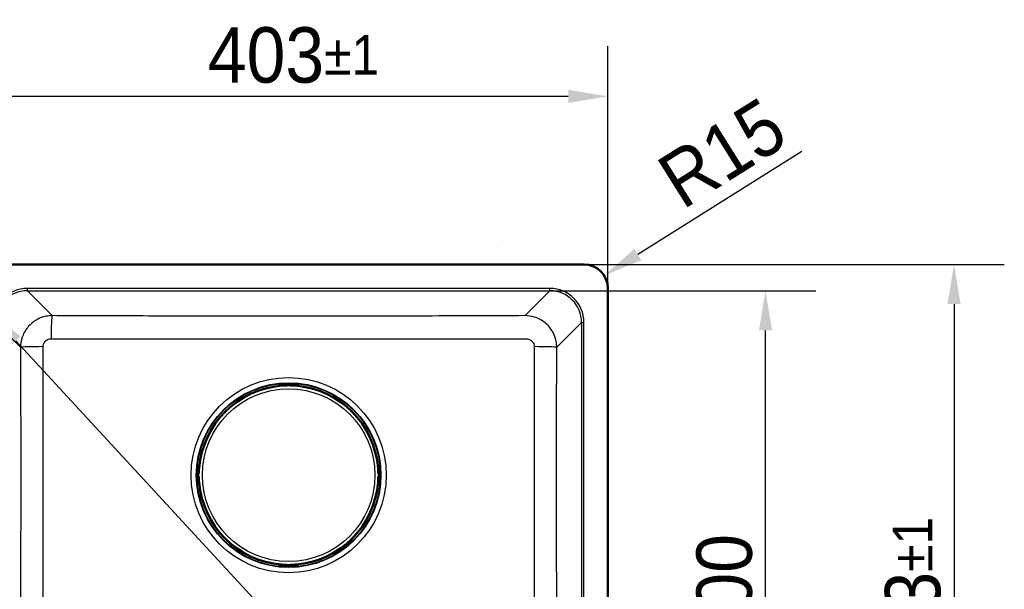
# Model space of a CAD drawing. Header units: millimetres. Extents: x 100 to 2000, y 93 to 2870.
# Tile 4 of 4: x 430 to 1052, y 1774 to 2133. Entities that reach past the tile are written whole.
import ezdxf

# ---------------------------------------------------------------- set-up
doc = ezdxf.new("R2010")
doc.units = ezdxf.units.MM
doc.header["$LTSCALE"] = 10
for name, color, linetype, lineweight in [('Dimensions(ISO)', 7, 'Continuous', 25), ('Visible Edges(ISO)', 7, 'Continuous', 50), ('Visible Tangent Edges(ISO)', 7, 'Continuous', 25)]:
    doc.layers.add(name, color=color, linetype=linetype, lineweight=lineweight)
doc.styles.add('Text_3.5mm', font='arial.ttf', dxfattribs={"width": 0.9})
doc.dimstyles.new('KS-STANDARD', dxfattribs={"dimscale": 10, "dimtxt": 3.5, "dimasz": 2.5, "dimexe": 3.175, "dimexo": 0, "dimgap": 0.8, "dimtad": 1, "dimdec": 1, "dimrnd": 1e-08, "dimtxsty": 'Text_3.5mm', "dimcen": 0.09, "dimdle": 10, "dimclrd": 7, "dimclre": 7, "dimclrt": 7, "dimadec": 0, "dimazin": 2, "dimtfac": 0.714286, "dimtdec": 4, "dimtmove": 0, "dimatfit": 3, "dimfxl": 0, "dimtolj": 1, "dimlwd": 25, "dimlwe": 25, "dimarcsym": 0})

# ---------------------------------------------------------------- blocks, each defined once
blk = doc.blocks.new('*D6')
at = {"layer": 'Defpoints', "color": 0, "linetype": 'Continuous'}
for p in [(786.3, 1979.05), (786.3, 1546.05), (1019.81, 1546.05)]:
    blk.add_point(p, dxfattribs=at)
at = {"layer": 'Dimensions(ISO)', "color": 7, "linetype": 'Continuous', "lineweight": 25}
for p, q in [((786.3, 1979.05), (1051.56, 1979.05)), ((1019.81, 1954.05), (1019.81, 1571.05)), ((786.3, 1546.05), (1051.56, 1546.05))]:
    blk.add_line(p, q, dxfattribs=at)
at = {"layer": 'Dimensions(ISO)', "color": 7, "linetype": 'Continuous'}
for points in [[(1015.65, 1954.05), (1023.98, 1954.05), (1019.81, 1979.05)], [(1015.65, 1571.05), (1023.98, 1571.05), (1019.81, 1546.05)]]:
    blk.add_solid(points, dxfattribs=at)
at = {"layer": 'Dimensions(ISO)', "color": 7, "linetype": 'Continuous', "lineweight": 25, "insert": (993.93, 1711.73), "char_height": 35, "attachment_point": 4, "rotation": 90, "style": 'Text_3.5mm'}
blk.add_mtext('\\A1;433{\\H25.000001;±1}', dxfattribs=at)
blk = doc.blocks.new('*D7')
at = {"layer": 'Defpoints', "color": 0, "linetype": 'Continuous'}
for p in [(398.3, 2085.11), (398.3, 1964.05), (801.3, 1964.05)]:
    blk.add_point(p, dxfattribs=at)
at = {"layer": 'Dimensions(ISO)', "color": 7, "linetype": 'Continuous', "lineweight": 25}
for p, q in [((398.3, 1964.05), (398.3, 2116.86)), ((801.3, 1964.05), (801.3, 2116.86)), ((776.3, 2085.11), (423.3, 2085.11))]:
    blk.add_line(p, q, dxfattribs=at)
at = {"layer": 'Dimensions(ISO)', "color": 7, "linetype": 'Continuous'}
for points in [[(423.3, 2089.27), (423.3, 2080.94), (398.3, 2085.11)], [(776.3, 2089.27), (776.3, 2080.94), (801.3, 2085.11)]]:
    blk.add_solid(points, dxfattribs=at)
at = {"layer": 'Dimensions(ISO)', "color": 7, "linetype": 'Continuous', "lineweight": 25, "insert": (548.79, 2110.99), "char_height": 35, "attachment_point": 4, "style": 'Text_3.5mm'}
blk.add_mtext('\\A1;403{\\H25.000001;±1}', dxfattribs=at)
blk = doc.blocks.new('*D8')
at = {"layer": 'Defpoints', "color": 0, "linetype": 'Continuous'}
for p in [(764.76, 1962.43), (900.82, 1962.43), (764.76, 1562.67)]:
    blk.add_point(p, dxfattribs=at)
at = {"layer": 'Dimensions(ISO)', "color": 7, "linetype": 'Continuous', "lineweight": 25}
for p, q in [((764.76, 1962.43), (932.57, 1962.43)), ((900.82, 1587.67), (900.82, 1937.43)), ((764.76, 1562.67), (932.57, 1562.67))]:
    blk.add_line(p, q, dxfattribs=at)
at = {"layer": 'Dimensions(ISO)', "color": 7, "linetype": 'Continuous'}
for points in [[(896.65, 1937.43), (904.98, 1937.43), (900.82, 1962.43)], [(896.65, 1587.67), (904.98, 1587.67), (900.82, 1562.67)]]:
    blk.add_solid(points, dxfattribs=at)
at = {"layer": 'Dimensions(ISO)', "color": 7, "linetype": 'Continuous', "lineweight": 25, "insert": (874.95, 1719.57), "char_height": 35, "attachment_point": 4, "rotation": 90, "style": 'Text_3.5mm'}
blk.add_mtext('\\A1;\\fArial Narrow|b0|i0;{\\H26.6000;~}\\fArial|b0|i0;400', dxfattribs=at)
blk = doc.blocks.new('*D10')
at = {"layer": 'Defpoints', "color": 0, "linetype": 'Continuous'}
for p in [(419.69, 1957.66), (410.66, 1949.32), (779.91, 1567.43)]:
    blk.add_point(p, dxfattribs=at)
at = {"layer": 'Dimensions(ISO)', "color": 7, "linetype": 'Continuous', "lineweight": 25}
for p, q in [((419.69, 1957.66), (387.33, 1927.79)), ((753.93, 1577.47), (427.62, 1930.95)), ((779.91, 1567.43), (747.56, 1537.57))]:
    blk.add_line(p, q, dxfattribs=at)
at = {"layer": 'Dimensions(ISO)', "color": 7, "linetype": 'Continuous'}
for points in [[(430.68, 1933.78), (424.56, 1928.13), (410.66, 1949.32)], [(756.99, 1580.3), (750.87, 1574.64), (770.89, 1559.1)]]:
    blk.add_solid(points, dxfattribs=at)
at = {"layer": 'Dimensions(ISO)', "color": 7, "linetype": 'Continuous', "lineweight": 25, "insert": (617.98, 1762.9), "char_height": 35, "attachment_point": 4, "rotation": 312.71074, "style": 'Text_3.5mm'}
blk.add_mtext('\\A1;\\fArial Narrow|b0|i0;{\\H26.6000;~}\\fArial|b0|i0;531', dxfattribs=at)
blk = doc.blocks.new('*D12')
at = {"layer": 'Defpoints', "color": 0, "linetype": 'Continuous'}
for p in [(799.01, 1972.02), (786.3, 1964.05)]:
    blk.add_point(p, dxfattribs=at)
at = {"layer": 'Dimensions(ISO)', "color": 7, "linetype": 'Continuous', "lineweight": 25}
blk.add_line((923.81, 2050.33), (820.18, 1985.31), dxfattribs=at)
at = {"layer": 'Dimensions(ISO)', "color": 7, "linetype": 'Continuous'}
blk.add_solid([(817.97, 1988.84), (822.4, 1981.78), (799.01, 1972.02)], dxfattribs=at)
at = {"layer": 'Dimensions(ISO)', "color": 7, "linetype": 'Continuous', "lineweight": 25, "insert": (839.32, 2027.86), "char_height": 35, "attachment_point": 4, "rotation": 32.10735, "style": 'Text_3.5mm'}
blk.add_mtext('\\A1;R15', dxfattribs=at)

msp = doc.modelspace()

# ---------------------------------------------------------------- linework, layer by layer
at = {"layer": 'Visible Edges(ISO)'}
for p, q in [((734.9, 1994.44), (734.75, 1994.44)), ((734.75, 1994.44), (734.75, 1994.34)), ((734.75, 1994.34), (734.9, 1994.34)), ((734.9, 1994.34), (734.9, 1994.44)), ((786.3, 1979.05), (413.3, 1979.05)), ((801.3, 1561.05), (801.3, 1964.05)), ((593.97, 1902.9), (593.97, 1902.8)), ((593.97, 1902.8), (593.97, 1902.47)), ((594.02, 1902.95), (594.02, 1903)), ((598.6, 1902.75), (594.22, 1902.75)), ((595.43, 1902.75), (595.43, 1902.6)), ((595.47, 1903.54), (604.13, 1903.54)), ((598.8, 1903.14), (598.8, 1903.27)), ((598.8, 1902.95), (598.8, 1903.14)), ((600.8, 1903.27), (600.8, 1903.14)), ((600.8, 1903.14), (600.8, 1902.95)), ((605.38, 1902.75), (601, 1902.75)), ((604.17, 1902.75), (604.17, 1902.6)), ((605.58, 1903), (605.58, 1902.95)), ((605.63, 1902.8), (605.63, 1902.9)), ((605.63, 1902.47), (605.63, 1902.8)), ((542.4, 1841.81), (542.4, 1850.48)), ((542.68, 1847.15), (542.8, 1847.15)), ((542.8, 1847.15), (543, 1847.15)), ((542.95, 1851.92), (543, 1851.92)), ((543.15, 1851.98), (543.05, 1851.98)), ((543.48, 1851.98), (543.15, 1851.98)), ((543.2, 1851.72), (543.2, 1847.35)), ((543.2, 1850.52), (543.34, 1850.52)), ((656.45, 1851.98), (656.13, 1851.98)), ((656.26, 1850.52), (656.4, 1850.52)), ((656.4, 1851.72), (656.4, 1847.35)), ((656.55, 1851.98), (656.45, 1851.98)), ((656.65, 1851.92), (656.6, 1851.92)), ((656.6, 1847.15), (656.8, 1847.15)), ((656.8, 1847.15), (656.92, 1847.15)), ((657.2, 1841.81), (657.2, 1850.48)), ((542.8, 1845.15), (542.68, 1845.15)), ((543, 1845.15), (542.8, 1845.15)), ((543, 1840.37), (542.95, 1840.37)), ((543.05, 1840.31), (543.15, 1840.31)), ((543.15, 1840.31), (543.48, 1840.31)), ((543.2, 1844.95), (543.2, 1840.57)), ((543.2, 1841.77), (543.34, 1841.77)), ((656.13, 1840.31), (656.45, 1840.31)), ((656.26, 1841.77), (656.4, 1841.77)), ((656.4, 1844.95), (656.4, 1840.57)), ((656.45, 1840.31), (656.55, 1840.31)), ((656.8, 1845.15), (656.6, 1845.15)), ((656.6, 1840.37), (656.65, 1840.37)), ((656.92, 1845.15), (656.8, 1845.15)), ((593.97, 1789.82), (593.97, 1789.49)), ((593.97, 1789.49), (593.97, 1789.39)), ((594.02, 1789.35), (594.02, 1789.29)), ((598.6, 1789.55), (594.22, 1789.55)), ((595.43, 1789.69), (595.43, 1789.55)), ((595.47, 1788.75), (604.13, 1788.75)), ((598.8, 1789.15), (598.8, 1789.35)), ((598.8, 1789.03), (598.8, 1789.15)), ((600.8, 1789.35), (600.8, 1789.15)), ((600.8, 1789.15), (600.8, 1789.03)), ((605.38, 1789.55), (601, 1789.55)), ((604.17, 1789.69), (604.17, 1789.55)), ((605.58, 1789.29), (605.58, 1789.35)), ((605.63, 1789.49), (605.63, 1789.82)), ((605.63, 1789.39), (605.63, 1789.49))]:
    msp.add_line(p, q, dxfattribs=at)
for centre, radius, start, end in [((786.3, 1964.05), 15, 0, 90), ((599.8, 1846.15), 56.63, 94.54627, 175.45373), ((594.22, 1902.95), 0.2, 180, 270), ((598.6, 1902.95), 0.2, 270, 0), ((601, 1902.95), 0.2, 180, 270), ((599.8, 1846.15), 56.63, 4.54627, 85.45373), ((605.38, 1902.95), 0.2, 270, 0), ((543, 1851.72), 0.2, 0, 90), ((543, 1847.35), 0.2, 270, 0), ((656.6, 1851.72), 0.2, 90, 180), ((656.6, 1847.35), 0.2, 180, 270), ((543, 1844.95), 0.2, 0, 90), ((543, 1840.57), 0.2, 270, 0), ((599.8, 1846.15), 56.63, 184.54627, 265.45373), ((599.8, 1846.15), 56.63, 274.54627, 355.45373), ((656.6, 1844.95), 0.2, 90, 180), ((656.6, 1840.57), 0.2, 180, 270), ((594.22, 1789.35), 0.2, 90, 180), ((598.6, 1789.35), 0.2, 0, 90), ((601, 1789.35), 0.2, 90, 180), ((605.38, 1789.35), 0.2, 0, 90)]:
    msp.add_arc(centre, radius, start, end, dxfattribs=at)
for centre, major_axis, ratio, start_param, end_param in [((594.57, 1902.8), (-0.6, 0), 0.99863, 5.759587, 6.283185), ((594.22, 1903), (-0.2, 0), 0.99863, 5.759587, 6.283185), ((605.38, 1903), (0.173, 0.1), 0.999315, 5.759587, 6.283185), ((605.03, 1902.8), (0.6, 0), 0.99863, 0, 0.523599), ((543.15, 1851.38), (0, 0.6), 0.99863, 0, 0.523599), ((542.95, 1851.72), (-0.1, 0.173), 0.999315, 5.759587, 6.283185), ((656.45, 1851.38), (0, 0.6), 0.99863, 5.759587, 6.283185), ((656.65, 1851.72), (0, 0.2), 0.99863, 5.759587, 6.283185), ((542.95, 1840.57), (0, -0.2), 0.99863, 5.759587, 6.283185), ((543.15, 1840.91), (0, -0.6), 0.99863, 5.759587, 6.283185), ((656.45, 1840.91), (0, -0.6), 0.99863, 0, 0.523599), ((656.65, 1840.57), (0.1, -0.173), 0.999315, 5.759587, 6.283185), ((594.57, 1789.49), (-0.6, 0), 0.99863, 0, 0.523599), ((594.22, 1789.29), (-0.173, -0.1), 0.999315, 5.759587, 6.283185), ((605.03, 1789.49), (0.6, 0), 0.99863, 5.759587, 6.283185), ((605.38, 1789.29), (0.2, 0), 0.99863, 5.759587, 6.283185)]:
    msp.add_ellipse(centre, major_axis=major_axis, ratio=ratio, start_param=start_param, end_param=end_param, dxfattribs=at)
for points, knots in [([(593.97, 1902.9), (593.97, 1902.96), (593.98, 1903.03), (594.02, 1903.15), (594.05, 1903.21), (594.13, 1903.31), (594.18, 1903.36), (594.25, 1903.41), (594.28, 1903.42), (594.33, 1903.45), (594.35, 1903.46), (594.4, 1903.48), (594.44, 1903.49), (594.49, 1903.5), (594.51, 1903.5), (594.58, 1903.51), (594.63, 1903.52), (594.75, 1903.53), (594.82, 1903.53), (594.99, 1903.54), (595.1, 1903.54), (595.3, 1903.54), (595.39, 1903.54), (595.47, 1903.54)], [0, 0, 0, 0, 0.0196573, 0.0196573, 0.0389514, 0.0389514, 0.0582347, 0.0582347, 0.0673827, 0.0673827, 0.0752966, 0.0752966, 0.0879063, 0.0879063, 0.0996729, 0.0996729, 0.1268906, 0.1268906, 0.1543308, 0.1543308, 0.190628, 0.190628, 0.2160362, 0.2160362, 0.2160362, 0.2160362]), ([(595.31, 1902.59), (595.35, 1902.6), (595.4, 1902.6), (595.47, 1902.61), (595.51, 1902.61), (595.58, 1902.62), (595.6, 1902.62), (595.65, 1902.63), (595.67, 1902.63), (595.68, 1902.63), (595.68, 1902.63), (595.68, 1902.64), (595.68, 1902.64), (595.68, 1902.64)], [0, 0, 0, 0, 0.01256302, 0.01256302, 0.02512603, 0.02512603, 0.03751454, 0.03751454, 0.04908407, 0.04908407, 0.05298435, 0.05298435, 0.05353485, 0.05353485, 0.05353485, 0.05353485]), ([(603.92, 1902.64), (603.92, 1902.64), (603.92, 1902.63), (603.93, 1902.63), (603.94, 1902.63), (603.96, 1902.63), (603.98, 1902.63), (604.03, 1902.62), (604.06, 1902.62), (604.13, 1902.61), (604.17, 1902.6), (604.23, 1902.6), (604.26, 1902.6), (604.29, 1902.59)], [0.01976529, 0.01976529, 0.01976529, 0.01976529, 0.02290579, 0.02290579, 0.02980154, 0.02980154, 0.04016022, 0.04016022, 0.05216178, 0.05216178, 0.06464981, 0.06464981, 0.07330047, 0.07330047, 0.07330047, 0.07330047]), ([(604.13, 1903.54), (604.24, 1903.54), (604.34, 1903.54), (604.54, 1903.54), (604.63, 1903.54), (604.8, 1903.53), (604.87, 1903.53), (604.98, 1903.52), (605.01, 1903.51), (605.07, 1903.51), (605.1, 1903.5), (605.14, 1903.49), (605.16, 1903.49), (605.22, 1903.47), (605.26, 1903.46), (605.33, 1903.42), (605.37, 1903.4), (605.44, 1903.35), (605.47, 1903.31), (605.54, 1903.22), (605.57, 1903.17), (605.62, 1903.05), (605.63, 1902.98), (605.63, 1902.91), (605.63, 1902.9), (605.63, 1902.9)], [0, 0, 0, 0, 0.0312542, 0.0312542, 0.0620563, 0.0620563, 0.0938538, 0.0938538, 0.1121526, 0.1121526, 0.1258697, 0.1258697, 0.1351267, 0.1351267, 0.1490257, 0.1490257, 0.1606025, 0.1606025, 0.1758825, 0.1758825, 0.1946941, 0.1946941, 0.2139782, 0.2139782, 0.2160531, 0.2160531, 0.2160531, 0.2160531]), ([(542.4, 1850.48), (542.4, 1850.58), (542.4, 1850.69), (542.41, 1850.88), (542.41, 1850.98), (542.42, 1851.14), (542.42, 1851.22), (542.43, 1851.32), (542.43, 1851.36), (542.44, 1851.41), (542.44, 1851.44), (542.45, 1851.49), (542.46, 1851.51), (542.48, 1851.57), (542.49, 1851.61), (542.53, 1851.68), (542.55, 1851.71), (542.6, 1851.78), (542.64, 1851.82), (542.73, 1851.89), (542.78, 1851.92), (542.9, 1851.96), (542.96, 1851.97), (543.04, 1851.98), (543.04, 1851.98), (543.05, 1851.98)], [0, 0, 0, 0, 0.0312542, 0.0312542, 0.0620563, 0.0620563, 0.0938538, 0.0938538, 0.1121526, 0.1121526, 0.1258697, 0.1258697, 0.1351267, 0.1351267, 0.1490257, 0.1490257, 0.1606025, 0.1606025, 0.1758825, 0.1758825, 0.1946941, 0.1946941, 0.2139782, 0.2139782, 0.2160531, 0.2160531, 0.2160531, 0.2160531]), ([(543.31, 1850.27), (543.31, 1850.27), (543.31, 1850.27), (543.31, 1850.27), (543.32, 1850.28), (543.32, 1850.3), (543.32, 1850.32), (543.33, 1850.37), (543.33, 1850.4), (543.34, 1850.47), (543.34, 1850.51), (543.35, 1850.58), (543.35, 1850.61), (543.35, 1850.63)], [0.01976529, 0.01976529, 0.01976529, 0.01976529, 0.02290579, 0.02290579, 0.02980154, 0.02980154, 0.04016022, 0.04016022, 0.05216178, 0.05216178, 0.06464981, 0.06464981, 0.07330047, 0.07330047, 0.07330047, 0.07330047]), ([(656.25, 1850.63), (656.25, 1850.59), (656.26, 1850.55), (656.26, 1850.47), (656.27, 1850.44), (656.27, 1850.37), (656.28, 1850.34), (656.28, 1850.3), (656.29, 1850.28), (656.29, 1850.27), (656.29, 1850.27), (656.29, 1850.27), (656.29, 1850.27), (656.29, 1850.27)], [0, 0, 0, 0, 0.01256302, 0.01256302, 0.02512603, 0.02512603, 0.03751454, 0.03751454, 0.04908407, 0.04908407, 0.05298435, 0.05298435, 0.05353485, 0.05353485, 0.05353485, 0.05353485]), ([(656.55, 1851.98), (656.62, 1851.98), (656.68, 1851.97), (656.81, 1851.92), (656.87, 1851.89), (656.97, 1851.82), (657.01, 1851.77), (657.07, 1851.69), (657.08, 1851.67), (657.1, 1851.62), (657.11, 1851.6), (657.13, 1851.54), (657.14, 1851.51), (657.16, 1851.46), (657.16, 1851.43), (657.17, 1851.36), (657.17, 1851.31), (657.18, 1851.2), (657.19, 1851.13), (657.19, 1850.96), (657.2, 1850.84), (657.2, 1850.65), (657.2, 1850.56), (657.2, 1850.48)], [0, 0, 0, 0, 0.0196573, 0.0196573, 0.0389514, 0.0389514, 0.0582347, 0.0582347, 0.0673827, 0.0673827, 0.0752966, 0.0752966, 0.0879063, 0.0879063, 0.0996729, 0.0996729, 0.1268906, 0.1268906, 0.1543308, 0.1543308, 0.190628, 0.190628, 0.2160362, 0.2160362, 0.2160362, 0.2160362]), ([(543.05, 1840.31), (542.98, 1840.31), (542.92, 1840.33), (542.8, 1840.37), (542.74, 1840.4), (542.64, 1840.47), (542.59, 1840.52), (542.54, 1840.6), (542.52, 1840.62), (542.5, 1840.67), (542.49, 1840.69), (542.47, 1840.75), (542.46, 1840.78), (542.45, 1840.83), (542.44, 1840.86), (542.43, 1840.93), (542.43, 1840.98), (542.42, 1841.1), (542.42, 1841.16), (542.41, 1841.33), (542.41, 1841.45), (542.4, 1841.64), (542.4, 1841.73), (542.4, 1841.81)], [0, 0, 0, 0, 0.0196573, 0.0196573, 0.0389514, 0.0389514, 0.0582347, 0.0582347, 0.0673827, 0.0673827, 0.0752966, 0.0752966, 0.0879063, 0.0879063, 0.0996729, 0.0996729, 0.1268906, 0.1268906, 0.1543308, 0.1543308, 0.190628, 0.190628, 0.2160362, 0.2160362, 0.2160362, 0.2160362]), ([(543.35, 1841.66), (543.35, 1841.7), (543.35, 1841.74), (543.34, 1841.82), (543.34, 1841.85), (543.33, 1841.92), (543.32, 1841.95), (543.32, 1841.99), (543.32, 1842.01), (543.31, 1842.02), (543.31, 1842.02), (543.31, 1842.02), (543.31, 1842.02), (543.31, 1842.02)], [0, 0, 0, 0, 0.01256302, 0.01256302, 0.02512603, 0.02512603, 0.03751454, 0.03751454, 0.04908407, 0.04908407, 0.05298435, 0.05298435, 0.05353485, 0.05353485, 0.05353485, 0.05353485]), ([(656.29, 1842.02), (656.29, 1842.02), (656.29, 1842.02), (656.29, 1842.02), (656.29, 1842.01), (656.28, 1841.99), (656.28, 1841.97), (656.27, 1841.92), (656.27, 1841.89), (656.26, 1841.82), (656.26, 1841.78), (656.25, 1841.71), (656.25, 1841.69), (656.25, 1841.66)], [0.01976529, 0.01976529, 0.01976529, 0.01976529, 0.02290579, 0.02290579, 0.02980154, 0.02980154, 0.04016022, 0.04016022, 0.05216178, 0.05216178, 0.06464981, 0.06464981, 0.07330047, 0.07330047, 0.07330047, 0.07330047]), ([(657.2, 1841.81), (657.2, 1841.71), (657.2, 1841.61), (657.2, 1841.41), (657.19, 1841.32), (657.19, 1841.15), (657.18, 1841.07), (657.17, 1840.97), (657.17, 1840.94), (657.16, 1840.88), (657.16, 1840.85), (657.15, 1840.8), (657.14, 1840.78), (657.13, 1840.72), (657.11, 1840.68), (657.08, 1840.61), (657.05, 1840.58), (657, 1840.51), (656.97, 1840.47), (656.88, 1840.41), (656.82, 1840.37), (656.7, 1840.33), (656.64, 1840.32), (656.57, 1840.32), (656.56, 1840.31), (656.55, 1840.31)], [0, 0, 0, 0, 0.0312542, 0.0312542, 0.0620563, 0.0620563, 0.0938538, 0.0938538, 0.1121526, 0.1121526, 0.1258697, 0.1258697, 0.1351267, 0.1351267, 0.1490257, 0.1490257, 0.1606025, 0.1606025, 0.1758825, 0.1758825, 0.1946941, 0.1946941, 0.2139782, 0.2139782, 0.2160531, 0.2160531, 0.2160531, 0.2160531]), ([(595.47, 1788.75), (595.37, 1788.75), (595.26, 1788.75), (595.07, 1788.75), (594.97, 1788.75), (594.8, 1788.76), (594.73, 1788.77), (594.63, 1788.77), (594.59, 1788.78), (594.53, 1788.78), (594.51, 1788.79), (594.46, 1788.8), (594.44, 1788.8), (594.38, 1788.82), (594.34, 1788.84), (594.27, 1788.87), (594.24, 1788.89), (594.17, 1788.95), (594.13, 1788.98), (594.06, 1789.07), (594.03, 1789.13), (593.99, 1789.24), (593.97, 1789.31), (593.97, 1789.38), (593.97, 1789.39), (593.97, 1789.39)], [0, 0, 0, 0, 0.0312542, 0.0312542, 0.0620563, 0.0620563, 0.0938538, 0.0938538, 0.1121526, 0.1121526, 0.1258697, 0.1258697, 0.1351267, 0.1351267, 0.1490257, 0.1490257, 0.1606025, 0.1606025, 0.1758825, 0.1758825, 0.1946941, 0.1946941, 0.2139782, 0.2139782, 0.2160531, 0.2160531, 0.2160531, 0.2160531]), ([(595.68, 1789.66), (595.68, 1789.66), (595.68, 1789.66), (595.67, 1789.66), (595.67, 1789.66), (595.64, 1789.66), (595.62, 1789.67), (595.58, 1789.67), (595.54, 1789.68), (595.48, 1789.68), (595.44, 1789.69), (595.37, 1789.69), (595.34, 1789.7), (595.31, 1789.7)], [0.01976529, 0.01976529, 0.01976529, 0.01976529, 0.02290579, 0.02290579, 0.02980154, 0.02980154, 0.04016022, 0.04016022, 0.05216178, 0.05216178, 0.06464981, 0.06464981, 0.07330047, 0.07330047, 0.07330047, 0.07330047]), ([(604.29, 1789.7), (604.25, 1789.69), (604.21, 1789.69), (604.13, 1789.68), (604.09, 1789.68), (604.03, 1789.67), (604, 1789.67), (603.95, 1789.66), (603.94, 1789.66), (603.93, 1789.66), (603.92, 1789.66), (603.92, 1789.66), (603.92, 1789.66), (603.92, 1789.66)], [0, 0, 0, 0, 0.01256302, 0.01256302, 0.02512603, 0.02512603, 0.03751454, 0.03751454, 0.04908407, 0.04908407, 0.05298435, 0.05298435, 0.05353485, 0.05353485, 0.05353485, 0.05353485]), ([(605.63, 1789.39), (605.63, 1789.33), (605.62, 1789.26), (605.58, 1789.14), (605.55, 1789.08), (605.47, 1788.98), (605.42, 1788.93), (605.35, 1788.88), (605.32, 1788.87), (605.28, 1788.84), (605.25, 1788.83), (605.2, 1788.81), (605.17, 1788.8), (605.11, 1788.79), (605.09, 1788.79), (605.02, 1788.78), (604.97, 1788.77), (604.85, 1788.76), (604.78, 1788.76), (604.61, 1788.75), (604.5, 1788.75), (604.3, 1788.75), (604.22, 1788.75), (604.13, 1788.75)], [0, 0, 0, 0, 0.0196573, 0.0196573, 0.0389514, 0.0389514, 0.0582347, 0.0582347, 0.0673827, 0.0673827, 0.0752966, 0.0752966, 0.0879063, 0.0879063, 0.0996729, 0.0996729, 0.1268906, 0.1268906, 0.1543308, 0.1543308, 0.190628, 0.190628, 0.2160362, 0.2160362, 0.2160362, 0.2160362])]:
    msp.add_open_spline(points, degree=3, knots=knots, dxfattribs=at)
at = {"layer": 'Visible Tangent Edges(ISO)'}
for p, q in [((434.85, 1962.43), (434.85, 1963.92)), ((764.76, 1963.92), (434.85, 1963.92)), ((450.5, 1946.77), (434.85, 1962.43)), ((434.85, 1962.43), (764.76, 1962.43)), ((764.76, 1962.43), (749.1, 1946.77)), ((764.76, 1962.43), (764.76, 1963.92)), ((414.92, 1942.5), (430.57, 1926.85)), ((769.03, 1926.85), (784.68, 1942.5)), ((786.18, 1942.5), (784.68, 1942.5)), ((784.68, 1942.5), (784.68, 1582.59)), ((786.18, 1582.59), (786.18, 1942.5)), ((594.05, 1903.05), (594.05, 1903.1)), ((594.22, 1902.93), (594.22, 1902.75)), ((598.6, 1902.93), (594.22, 1902.93)), ((594.57, 1903.34), (594.57, 1903.5)), ((594.57, 1903.13), (594.57, 1903.34)), ((598.6, 1903.34), (594.57, 1903.34)), ((594.57, 1903.13), (598.6, 1903.13)), ((595.03, 1902.75), (595.03, 1902.57)), ((595.31, 1902.59), (595.31, 1902.59)), ((595.47, 1903.54), (604.13, 1903.54)), ((595.47, 1903.54), (595.47, 1903.54)), ((598.6, 1903.47), (598.6, 1903.34)), ((598.6, 1903.13), (598.6, 1903.34)), ((598.6, 1903.13), (598.6, 1902.93)), ((598.6, 1902.75), (598.6, 1902.93)), ((601, 1903.34), (601, 1903.47)), ((601, 1903.34), (601, 1903.13)), ((605.03, 1903.34), (601, 1903.34)), ((601, 1902.93), (601, 1903.13)), ((601, 1903.13), (605.03, 1903.13)), ((601, 1902.93), (601, 1902.75)), ((605.38, 1902.93), (601, 1902.93)), ((604.13, 1903.54), (604.13, 1903.54)), ((604.29, 1902.59), (604.29, 1902.59)), ((604.57, 1902.75), (604.57, 1902.57)), ((605.03, 1903.5), (605.03, 1903.34)), ((605.03, 1903.13), (605.03, 1903.34)), ((605.38, 1902.75), (605.38, 1902.93)), ((605.55, 1903.1), (605.55, 1903.05)), ((542.4, 1841.81), (542.4, 1850.48)), ((542.4, 1850.48), (542.4, 1850.48)), ((542.45, 1851.38), (542.6, 1851.38)), ((542.6, 1847.35), (542.48, 1847.35)), ((542.81, 1851.38), (542.6, 1851.38)), ((542.6, 1851.38), (542.6, 1847.35)), ((542.6, 1847.35), (542.81, 1847.35)), ((542.81, 1847.35), (542.81, 1851.38)), ((543.01, 1847.35), (542.81, 1847.35)), ((542.85, 1851.9), (542.9, 1851.9)), ((543.2, 1851.72), (543.01, 1851.72)), ((543.01, 1851.72), (543.01, 1847.35)), ((543.01, 1847.35), (543.2, 1847.35)), ((543.2, 1850.92), (543.38, 1850.92)), ((543.35, 1850.63), (543.35, 1850.63)), ((656.23, 1850.92), (656.4, 1850.92)), ((656.25, 1850.63), (656.25, 1850.63)), ((656.59, 1851.72), (656.4, 1851.72)), ((656.4, 1847.35), (656.59, 1847.35)), ((656.59, 1847.35), (656.59, 1851.72)), ((656.79, 1847.35), (656.59, 1847.35)), ((656.7, 1851.9), (656.75, 1851.9)), ((657, 1851.38), (656.79, 1851.38)), ((656.79, 1851.38), (656.79, 1847.35)), ((656.79, 1847.35), (657, 1847.35)), ((657, 1847.35), (657, 1851.38)), ((657, 1851.38), (657.15, 1851.38)), ((657.12, 1847.35), (657, 1847.35)), ((657.2, 1850.48), (657.2, 1841.81)), ((657.2, 1850.48), (657.2, 1850.48)), ((542.4, 1841.81), (542.4, 1841.81)), ((542.6, 1840.91), (542.45, 1840.91)), ((542.48, 1844.95), (542.6, 1844.95)), ((542.81, 1844.95), (542.6, 1844.95)), ((542.6, 1844.95), (542.6, 1840.91)), ((542.81, 1840.91), (542.6, 1840.91)), ((542.81, 1844.95), (543.01, 1844.95)), ((542.81, 1840.91), (542.81, 1844.95)), ((542.9, 1840.4), (542.85, 1840.4)), ((543.2, 1844.95), (543.01, 1844.95)), ((543.01, 1844.95), (543.01, 1840.57)), ((543.01, 1840.57), (543.2, 1840.57)), ((543.2, 1841.37), (543.38, 1841.37)), ((543.35, 1841.66), (543.35, 1841.66)), ((656.23, 1841.37), (656.4, 1841.37)), ((656.25, 1841.66), (656.25, 1841.66)), ((656.59, 1844.95), (656.4, 1844.95)), ((656.4, 1840.57), (656.59, 1840.57)), ((656.59, 1844.95), (656.79, 1844.95)), ((656.59, 1840.57), (656.59, 1844.95)), ((656.75, 1840.4), (656.7, 1840.4)), ((657, 1844.95), (656.79, 1844.95)), ((656.79, 1844.95), (656.79, 1840.91)), ((657, 1840.91), (656.79, 1840.91)), ((657, 1840.91), (657, 1844.95)), ((657, 1844.95), (657.12, 1844.95)), ((657.15, 1840.91), (657, 1840.91)), ((657.2, 1841.81), (657.2, 1841.81)), ((594.05, 1789.19), (594.05, 1789.25)), ((594.22, 1789.55), (594.22, 1789.36)), ((594.22, 1789.36), (598.6, 1789.36)), ((594.57, 1788.95), (594.57, 1789.16)), ((598.6, 1789.16), (594.57, 1789.16)), ((594.57, 1788.95), (598.6, 1788.95)), ((594.57, 1788.79), (594.57, 1788.95)), ((595.03, 1789.72), (595.03, 1789.55)), ((595.31, 1789.7), (595.31, 1789.7)), ((604.13, 1788.75), (595.47, 1788.75)), ((595.47, 1788.75), (595.47, 1788.75)), ((598.6, 1789.36), (598.6, 1789.55)), ((598.6, 1789.36), (598.6, 1789.16)), ((598.6, 1788.95), (598.6, 1789.16)), ((598.6, 1788.95), (598.6, 1788.83)), ((601, 1789.55), (601, 1789.36)), ((601, 1789.16), (601, 1789.36)), ((601, 1789.36), (605.38, 1789.36)), ((601, 1789.16), (601, 1788.95)), ((605.03, 1789.16), (601, 1789.16)), ((601, 1788.83), (601, 1788.95)), ((601, 1788.95), (605.03, 1788.95)), ((604.13, 1788.75), (604.13, 1788.75)), ((604.29, 1789.7), (604.29, 1789.7)), ((604.57, 1789.72), (604.57, 1789.55)), ((605.03, 1788.95), (605.03, 1789.16)), ((605.03, 1788.95), (605.03, 1788.79)), ((605.38, 1789.36), (605.38, 1789.55)), ((605.55, 1789.25), (605.55, 1789.19))]:
    msp.add_line(p, q, dxfattribs=at)
for radius in [61.59, 58.28, 58.14, 57.91, 56.61, 54.48]:
    msp.add_circle((599.8, 1846.15), radius, dxfattribs=at)
for start, end in [(94.54627, 175.45373), (4.54627, 85.45373), (184.54627, 265.45373), (274.54627, 355.45373)]:
    msp.add_arc((599.8, 1846.15), 56.63, start, end, dxfattribs=at)
for centre, major_axis, ratio, start_param, end_param in [((435.01, 1942.34), (-15.32, 15.32), 0.992433, 5.501585, 7.064785), ((435.01, 1942.34), (-14.27, 14.27), 0.991312, 5.501585, 7.064785), ((764.59, 1942.34), (15.32, 15.32), 0.992433, 5.501585, 7.064785), ((764.59, 1942.34), (14.27, 14.27), 0.991312, 5.501585, 7.064785), ((450.5, 1931.83), (0.06, 15), 0.045511, 0.087357, 1.544925), ((445.51, 1926.85), (-15, -0.03), 0.024383, 4.758728, 6.195893), ((754.09, 1926.85), (15, -0.03), 0.024383, 0.087292, 1.524457), ((594.57, 1902.9), (-0.6, 0), 0.99863, 4.712389, 6.283185), ((594.22, 1902.95), (-0.2, 0), 0.99863, 5.759587, 6.283185), ((594.57, 1902.75), (-0.6, 0), 0.99863, 4.712389, 5.759587), ((594.22, 1902.95), (-0.173, 0.1), 0.045324, 0.026198, 1.596994), ((594.57, 1902.74), (0.4, 0), 0.99863, 1.570796, 2.617994), ((595.47, 1903.5), (-0.9, 0), 0.052336, 4.712389, 6.283185), ((595.7, 1902.55), (0.012, 0.0993), 0.964514, 0.199541, 0.76804), ((599.8, 1903.47), (1.2, 0), 0.052336, 0, 3.141593), ((598.6, 1903.27), (0.2, 0), 0.99863, 0, 1.570796), ((598.6, 1903.14), (0.2, 0), 0.99863, 0, 1.570796), ((598.6, 1903.14), (0.2, 0), 0.052336, 4.712389, 6.283185), ((598.6, 1902.95), (0.2, 0), 0.052336, 4.712389, 6.283185), ((599.8, 1903.27), (-1, 0), 0.052336, 3.141593, 6.283185), ((599.8, 1903.07), (1, 0), 0.052336, 0, 3.141593), ((601, 1903.27), (-0.2, 0), 0.99863, 4.712389, 6.283185), ((601, 1903.14), (-0.2, 0), 0.99863, 4.712389, 6.283185), ((601, 1903.14), (-0.2, 0), 0.052336, 0, 1.570796), ((601, 1902.95), (-0.2, 0), 0.052336, 0, 1.570796), ((603.9, 1902.55), (-0.012, 0.0993), 0.964514, 5.514902, 6.083644), ((604.13, 1903.5), (0.9, 0), 0.052336, 0, 1.570796), ((605.03, 1902.9), (0.6, 0), 0.99863, 0, 1.570796), ((605.03, 1902.75), (-0.6, 0), 0.99863, 3.665191, 4.712389), ((605.03, 1902.74), (0.4, 0), 0.99863, 0.523599, 1.570796), ((605.38, 1902.95), (0.173, 0.1), 0.045324, 4.686191, 6.256987), ((605.38, 1902.95), (0.173, 0.1), 0.999315, 5.759587, 6.283185), ((542.45, 1850.48), (0, 0.9), 0.052336, 0, 1.570796), ((542.48, 1846.15), (0, 1.2), 0.052336, 0, 3.141593), ((543.05, 1851.38), (0, 0.6), 0.99863, 0, 1.570796), ((542.68, 1847.35), (0, -0.2), 0.99863, 4.712389, 6.283185), ((543.2, 1851.38), (0, -0.6), 0.99863, 3.665191, 4.712389), ((542.8, 1847.35), (0, -0.2), 0.99863, 4.712389, 6.283185), ((542.68, 1846.15), (0, -1), 0.052336, 3.141593, 6.283185), ((542.8, 1847.35), (0, -0.2), 0.052336, 0, 1.570796), ((543.21, 1851.38), (0, 0.4), 0.99863, 0.523599, 1.570796), ((542.88, 1846.15), (0, 1), 0.052336, 0, 3.141593), ((543, 1851.72), (-0.1, 0.173), 0.999315, 5.759587, 6.283185), ((543, 1851.72), (-0.1, 0.173), 0.045324, 4.686191, 6.256987), ((543, 1847.35), (0, -0.2), 0.052336, 0, 1.570796), ((543.4, 1850.24), (-0.0993, -0.012), 0.964514, 5.514902, 6.083644), ((656.21, 1850.24), (0.0993, -0.012), 0.964514, 0.199541, 0.76804), ((656.55, 1851.38), (0, 0.6), 0.99863, 4.712389, 6.283185), ((656.6, 1851.72), (0.1, 0.173), 0.045324, 0.026198, 1.596994), ((656.39, 1851.38), (0, -0.4), 0.99863, 1.570796, 2.617994), ((656.6, 1847.35), (0, -0.2), 0.052336, 4.712389, 6.283185), ((656.6, 1851.72), (0, 0.2), 0.99863, 5.759587, 6.283185), ((656.4, 1851.38), (0, 0.6), 0.99863, 4.712389, 5.759587), ((656.72, 1846.15), (0, -1), 0.052336, 0, 3.141593), ((656.8, 1847.35), (0, -0.2), 0.052336, 4.712389, 6.283185), ((656.8, 1847.35), (0, -0.2), 0.99863, 0, 1.570796), ((656.92, 1847.35), (0, -0.2), 0.99863, 0, 1.570796), ((656.92, 1846.15), (0, 1), 0.052336, 3.141593, 6.283185), ((657.12, 1846.15), (0, -1.2), 0.052336, 0, 3.141593), ((657.15, 1850.48), (0, 0.9), 0.052336, 4.712389, 6.283185), ((542.45, 1841.81), (0, -0.9), 0.052336, 4.712389, 6.283185), ((543.05, 1840.91), (0, -0.6), 0.99863, 4.712389, 6.283185), ((542.68, 1844.95), (0, 0.2), 0.99863, 0, 1.570796), ((542.8, 1844.95), (0, 0.2), 0.99863, 0, 1.570796), ((543.2, 1840.91), (0, -0.6), 0.99863, 4.712389, 5.759587), ((542.8, 1844.95), (0, 0.2), 0.052336, 4.712389, 6.283185), ((543.21, 1840.91), (0, 0.4), 0.99863, 1.570796, 2.617994), ((543, 1840.57), (-0.1, -0.173), 0.045324, 0.026198, 1.596994), ((543, 1840.57), (0, -0.2), 0.99863, 5.759587, 6.283185), ((543, 1844.95), (0, 0.2), 0.052336, 4.712389, 6.283185), ((543.4, 1842.05), (-0.0993, 0.012), 0.964514, 0.199541, 0.76804), ((656.21, 1842.05), (0.0993, 0.012), 0.964514, 5.514902, 6.083644), ((656.55, 1840.91), (0, -0.6), 0.99863, 0, 1.570796), ((656.6, 1844.95), (0, 0.2), 0.052336, 0, 1.570796), ((656.39, 1840.91), (0, -0.4), 0.99863, 0.523599, 1.570796), ((656.6, 1840.57), (0.1, -0.173), 0.045324, 4.686191, 6.256987), ((656.6, 1840.57), (0.1, -0.173), 0.999315, 5.759587, 6.283185), ((656.4, 1840.91), (0, 0.6), 0.99863, 3.665191, 4.712389), ((656.8, 1844.95), (0, 0.2), 0.052336, 0, 1.570796), ((656.8, 1844.95), (0, 0.2), 0.99863, 4.712389, 6.283185), ((656.92, 1844.95), (0, 0.2), 0.99863, 4.712389, 6.283185), ((657.15, 1841.81), (0, -0.9), 0.052336, 0, 1.570796), ((594.57, 1789.39), (-0.6, 0), 0.99863, 0, 1.570796), ((594.22, 1789.35), (-0.173, -0.1), 0.999315, 5.759587, 6.283185), ((594.22, 1789.35), (-0.173, -0.1), 0.045324, 4.686191, 6.256987), ((594.57, 1789.55), (0.6, 0), 0.99863, 3.665191, 4.712389), ((594.57, 1789.56), (-0.4, 0), 0.99863, 0.523599, 1.570796), ((595.47, 1788.79), (-0.9, 0), 0.052336, 0, 1.570796), ((595.7, 1789.74), (0.012, -0.0993), 0.964514, 5.514902, 6.083644), ((598.6, 1789.35), (0.2, 0), 0.052336, 0, 1.570796), ((598.6, 1789.15), (0.2, 0), 0.052336, 0, 1.570796), ((598.6, 1789.15), (0.2, 0), 0.99863, 4.712389, 6.283185), ((598.6, 1789.03), (0.2, 0), 0.99863, 4.712389, 6.283185), ((599.8, 1788.83), (-1.2, 0), 0.052336, 0, 3.141593), ((599.8, 1789.23), (-1, 0), 0.052336, 0, 3.141593), ((599.8, 1789.03), (1, 0), 0.052336, 3.141593, 6.283185), ((601, 1789.35), (-0.2, 0), 0.052336, 4.712389, 6.283185), ((601, 1789.15), (-0.2, 0), 0.052336, 4.712389, 6.283185), ((601, 1789.15), (-0.2, 0), 0.99863, 0, 1.570796), ((601, 1789.03), (-0.2, 0), 0.99863, 0, 1.570796), ((603.9, 1789.74), (-0.012, -0.0993), 0.964514, 0.199541, 0.76804), ((604.13, 1788.79), (0.9, 0), 0.052336, 4.712389, 6.283185), ((605.03, 1789.39), (0.6, 0), 0.99863, 4.712389, 6.283185), ((605.03, 1789.56), (-0.4, 0), 0.99863, 1.570796, 2.617994), ((605.03, 1789.55), (0.6, 0), 0.99863, 4.712389, 5.759587), ((605.38, 1789.35), (0.173, -0.1), 0.045324, 0.026198, 1.596994), ((605.38, 1789.35), (0.2, 0), 0.99863, 5.759587, 6.283185)]:
    msp.add_ellipse(centre, major_axis=major_axis, ratio=ratio, start_param=start_param, end_param=end_param, dxfattribs=at)
for points, knots in [([(450.5, 1946.77), (449.21, 1946.76), (447.91, 1946.63), (444.59, 1945.96), (442.61, 1945.23), (438.61, 1942.97), (436.65, 1941.33), (433.46, 1937.41), (432.23, 1935.12), (430.88, 1930.8), (430.58, 1928.83), (430.57, 1926.85)], [0, 0, 0, 0, 0.0981783, 0.0981783, 0.2552635, 0.2552635, 0.4435179, 0.4435179, 0.6346882, 0.6346882, 0.7837664, 0.7837664, 0.7837664, 0.7837664]), ([(749.1, 1946.77), (726.71, 1946.68), (704.32, 1946.59), (668.94, 1946.48), (655.95, 1946.44), (628.58, 1946.39), (614.19, 1946.37), (576.01, 1946.37), (552.22, 1946.42), (510.22, 1946.54), (492, 1946.61), (466.02, 1946.71), (458.26, 1946.74), (450.5, 1946.77)], [-29.87639, -29.87639, -29.87639, -29.87639, -23.152459, -23.152459, -19.255118, -19.255118, -14.938195, -14.938195, -7.800899, -7.800899, -2.330532, -2.330532, 0, 0, 0, 0]), ([(769.03, 1926.85), (769.03, 1928.14), (768.89, 1929.43), (768.23, 1932.73), (767.5, 1934.7), (765.27, 1938.69), (763.65, 1940.63), (759.76, 1943.82), (757.49, 1945.06), (753.15, 1946.44), (751.12, 1946.76), (749.1, 1946.77)], [0, 0, 0, 0, 0.0974604, 0.0974604, 0.2533969, 0.2533969, 0.440091, 0.440091, 0.6307391, 0.6307391, 0.7837665, 0.7837665, 0.7837665, 0.7837665]), ([(430.57, 1926.85), (430.62, 1904.66), (430.65, 1882.45), (430.67, 1837.41), (430.65, 1814.57), (430.6, 1781.9), (430.58, 1772.06), (430.49, 1729.81), (430.39, 1697.41), (430.2, 1642.57), (430.11, 1620.13), (430.03, 1597.69)], [-32.929696, -32.929696, -32.929696, -32.929696, -26.268239, -26.268239, -19.416706, -19.416706, -16.464848, -16.464848, -6.737487, -6.737487, 0, 0, 0, 0]), ([(444.55, 1597.03), (444.61, 1619.48), (444.67, 1641.94), (444.77, 1696.85), (444.81, 1729.32), (444.82, 1771.72), (444.82, 1781.59), (444.82, 1814.41), (444.82, 1837.37), (444.82, 1882.64), (444.82, 1904.94), (444.82, 1927.22)], [0, 0, 0, 0, 6.737487, 6.737487, 16.464848, 16.464848, 19.416706, 19.416706, 26.268239, 26.268239, 32.929696, 32.929696, 32.929696, 32.929696]), ([(444.82, 1927.22), (444.82, 1927.72), (444.89, 1928.22), (445.22, 1929.3), (445.53, 1929.88), (446.33, 1930.87), (446.82, 1931.28), (447.83, 1931.84), (448.33, 1932.02), (449.17, 1932.19), (449.49, 1932.22), (449.82, 1932.22)], [-0.7837664, -0.7837664, -0.7837664, -0.7837664, -0.6346882, -0.6346882, -0.4435179, -0.4435179, -0.2552635, -0.2552635, -0.0981783, -0.0981783, 0, 0, 0, 0]), ([(449.82, 1932.22), (457.59, 1932.2), (465.36, 1932.19), (491.38, 1932.15), (509.64, 1932.14), (551.82, 1932.16), (575.79, 1932.21), (614.32, 1932.21), (628.84, 1932.19), (656.39, 1932.16), (669.44, 1932.15), (704.94, 1932.14), (727.37, 1932.17), (749.78, 1932.22)], [0, 0, 0, 0, 2.330532, 2.330532, 7.800899, 7.800899, 14.938195, 14.938195, 19.255118, 19.255118, 23.152459, 23.152459, 29.87639, 29.87639, 29.87639, 29.87639]), ([(749.78, 1932.22), (750.29, 1932.22), (750.8, 1932.14), (751.9, 1931.8), (752.47, 1931.49), (753.45, 1930.69), (753.85, 1930.2), (754.41, 1929.2), (754.59, 1928.7), (754.75, 1927.87), (754.79, 1927.54), (754.79, 1927.22)], [-0.7837665, -0.7837665, -0.7837665, -0.7837665, -0.6307391, -0.6307391, -0.440091, -0.440091, -0.2533969, -0.2533969, -0.0974604, -0.0974604, 0, 0, 0, 0]), ([(754.79, 1927.22), (754.78, 1899.29), (754.78, 1871.31), (754.78, 1816.14), (754.78, 1788.97), (754.79, 1743.69), (754.81, 1725.54), (754.87, 1670.58), (754.95, 1633.8), (755.05, 1597.03)], [0, 0, 0, 0, 8.352711, 8.352711, 16.46485, 16.46485, 21.896501, 21.896501, 32.929699, 32.929699, 32.929699, 32.929699]), ([(769.58, 1597.69), (769.43, 1634.43), (769.3, 1671.18), (769.13, 1726.03), (769.08, 1744.12), (768.98, 1789.26), (768.94, 1816.3), (768.94, 1871.18), (768.97, 1899.02), (769.03, 1926.85)], [-32.929699, -32.929699, -32.929699, -32.929699, -21.896501, -21.896501, -16.46485, -16.46485, -8.352711, -8.352711, 0, 0, 0, 0]), ([(595.31, 1902.59), (595.34, 1902.6), (595.36, 1902.6), (595.43, 1902.6), (595.47, 1902.61), (595.55, 1902.62), (595.6, 1902.62), (595.67, 1902.63), (595.7, 1902.64), (595.71, 1902.64), (595.71, 1902.65), (595.7, 1902.65)], [0, 0, 0, 0, 0.00779147, 0.00779147, 0.02025783, 0.02025783, 0.0364641, 0.0364641, 0.05753225, 0.05753225, 0.07330047, 0.07330047, 0.07330047, 0.07330047]), ([(603.91, 1902.65), (603.9, 1902.65), (603.89, 1902.65), (603.89, 1902.64), (603.89, 1902.64), (603.92, 1902.63), (603.94, 1902.63), (604.01, 1902.62), (604.07, 1902.61), (604.18, 1902.6), (604.24, 1902.6), (604.29, 1902.59)], [0, 0, 0, 0, 0.00779133, 0.00779133, 0.02025745, 0.02025745, 0.03646341, 0.03646341, 0.05753116, 0.05753116, 0.07330047, 0.07330047, 0.07330047, 0.07330047]), ([(543.3, 1850.25), (543.3, 1850.24), (543.3, 1850.24), (543.3, 1850.23), (543.31, 1850.24), (543.31, 1850.26), (543.32, 1850.28), (543.33, 1850.36), (543.33, 1850.42), (543.35, 1850.53), (543.35, 1850.58), (543.35, 1850.63)], [0, 0, 0, 0, 0.00779133, 0.00779133, 0.02025745, 0.02025745, 0.03646341, 0.03646341, 0.05753116, 0.05753116, 0.07330047, 0.07330047, 0.07330047, 0.07330047]), ([(656.25, 1850.63), (656.25, 1850.61), (656.25, 1850.58), (656.26, 1850.52), (656.26, 1850.48), (656.27, 1850.39), (656.28, 1850.35), (656.29, 1850.28), (656.29, 1850.25), (656.3, 1850.23), (656.3, 1850.24), (656.3, 1850.25)], [0, 0, 0, 0, 0.00779147, 0.00779147, 0.02025783, 0.02025783, 0.0364641, 0.0364641, 0.05753225, 0.05753225, 0.07330047, 0.07330047, 0.07330047, 0.07330047]), ([(543.35, 1841.66), (543.35, 1841.68), (543.35, 1841.71), (543.34, 1841.78), (543.34, 1841.81), (543.33, 1841.9), (543.33, 1841.94), (543.32, 1842.02), (543.31, 1842.04), (543.3, 1842.06), (543.3, 1842.05), (543.3, 1842.04)], [0, 0, 0, 0, 0.00779147, 0.00779147, 0.02025783, 0.02025783, 0.0364641, 0.0364641, 0.05753225, 0.05753225, 0.07330047, 0.07330047, 0.07330047, 0.07330047]), ([(656.3, 1842.04), (656.3, 1842.05), (656.3, 1842.05), (656.3, 1842.06), (656.3, 1842.05), (656.29, 1842.03), (656.29, 1842.01), (656.28, 1841.93), (656.27, 1841.88), (656.26, 1841.76), (656.25, 1841.71), (656.25, 1841.66)], [0, 0, 0, 0, 0.00779133, 0.00779133, 0.02025745, 0.02025745, 0.03646341, 0.03646341, 0.05753116, 0.05753116, 0.07330047, 0.07330047, 0.07330047, 0.07330047]), ([(595.7, 1789.64), (595.7, 1789.64), (595.71, 1789.64), (595.71, 1789.65), (595.71, 1789.65), (595.69, 1789.66), (595.66, 1789.66), (595.59, 1789.67), (595.53, 1789.68), (595.42, 1789.69), (595.37, 1789.69), (595.31, 1789.7)], [0, 0, 0, 0, 0.00779133, 0.00779133, 0.02025745, 0.02025745, 0.03646341, 0.03646341, 0.05753116, 0.05753116, 0.07330047, 0.07330047, 0.07330047, 0.07330047]), ([(604.29, 1789.7), (604.26, 1789.7), (604.24, 1789.69), (604.17, 1789.69), (604.13, 1789.68), (604.05, 1789.68), (604.01, 1789.67), (603.93, 1789.66), (603.9, 1789.65), (603.89, 1789.65), (603.89, 1789.64), (603.91, 1789.64)], [0, 0, 0, 0, 0.00779147, 0.00779147, 0.02025783, 0.02025783, 0.0364641, 0.0364641, 0.05753225, 0.05753225, 0.07330047, 0.07330047, 0.07330047, 0.07330047])]:
    msp.add_open_spline(points, degree=3, knots=knots, dxfattribs=at)
for points in [[(595.7, 1902.65), (595.61, 1902.66), (595.52, 1902.67), (595.43, 1902.68)], [(604.17, 1902.68), (604.08, 1902.67), (603.99, 1902.66), (603.91, 1902.65)], [(543.27, 1850.52), (543.28, 1850.43), (543.29, 1850.34), (543.3, 1850.25)], [(656.3, 1850.25), (656.32, 1850.34), (656.33, 1850.43), (656.34, 1850.52)], [(543.3, 1842.04), (543.29, 1841.95), (543.28, 1841.86), (543.27, 1841.77)], [(656.34, 1841.77), (656.33, 1841.86), (656.32, 1841.95), (656.3, 1842.04)], [(595.43, 1789.61), (595.52, 1789.62), (595.61, 1789.63), (595.7, 1789.64)], [(603.91, 1789.64), (603.99, 1789.63), (604.08, 1789.62), (604.17, 1789.61)]]:
    msp.add_open_spline(points, degree=3, dxfattribs=at)

# ---------------------------------------------------------------- dimensions: what is measured, and where the dimension line sits
at = {"layer": 'Dimensions(ISO)', "color": 7, "linetype": 'Continuous', "lineweight": 25}
for base, p1, p2, angle, picture, middle in [((398.3, 2085.11), (801.3, 1964.05), (398.3, 1964.05), 180, '*D7', (599.7, 2085.11)), ((1019.81, 1546.05), (786.3, 1979.05), (786.3, 1546.05), 90, '*D6', (1019.81, 1762.65))]:
    dim = msp.add_linear_dim(base=base, p1=p1, p2=p2, angle=angle, dimstyle='KS-STANDARD', override={"dimgap": 0.8, "dimdec": 1, "dimtol": 1, "dimlim": 0, "dimtp": 1, "dimtm": 1, "dimtdec": 4, "dimtofl": 0, "dimatfit": 1}, dxfattribs=at)
    dim.commit()
    dim.dimension.update_dxf_attribs({"geometry": picture, "text_midpoint": middle, "dimtype": 160})
dim = msp.add_radius_dim(center=(786.3, 1964.05), mpoint=(799.01, 1972.02), dimstyle='KS-STANDARD', override={"dimgap": 0.8, "dimdec": 1, "dimlfac": 1, "dimcen": 0, "dimtol": 0, "dimlim": 0, "dimtp": 0, "dimtm": 0, "dimtdec": 4, "dimtofl": 0}, dxfattribs=at)
dim.commit()
dim.dimension.update_dxf_attribs({"geometry": '*D12', "text_midpoint": (885.05, 2026.01), "dimtype": 164})
for base, p1, p2, angle, picture, middle in [((900.82, 1962.43), (764.76, 1562.67), (764.76, 1962.43), 90, '*D8', (900.82, 1762.65)), ((410.66, 1949.32), (779.91, 1567.43), (419.69, 1957.66), 312.71074, '*D10', (626.15, 1715.89))]:
    dim = msp.add_linear_dim(base=base, p1=p1, p2=p2, angle=angle, text='\\fArial Narrow|b0|i0;{\\H26.6000;~}\\fArial|b0|i0;<>', dimstyle='KS-STANDARD', override={"dimgap": 0.8, "dimdec": 0, "dimtol": 0, "dimlim": 0, "dimtp": 0, "dimtm": 0, "dimtdec": 4, "dimtofl": 0, "dimatfit": 1}, dxfattribs=at)
    dim.commit()
    dim.dimension.update_dxf_attribs({"geometry": picture, "text_midpoint": middle, "dimtype": 160})

doc.saveas('drawing.dxf')
